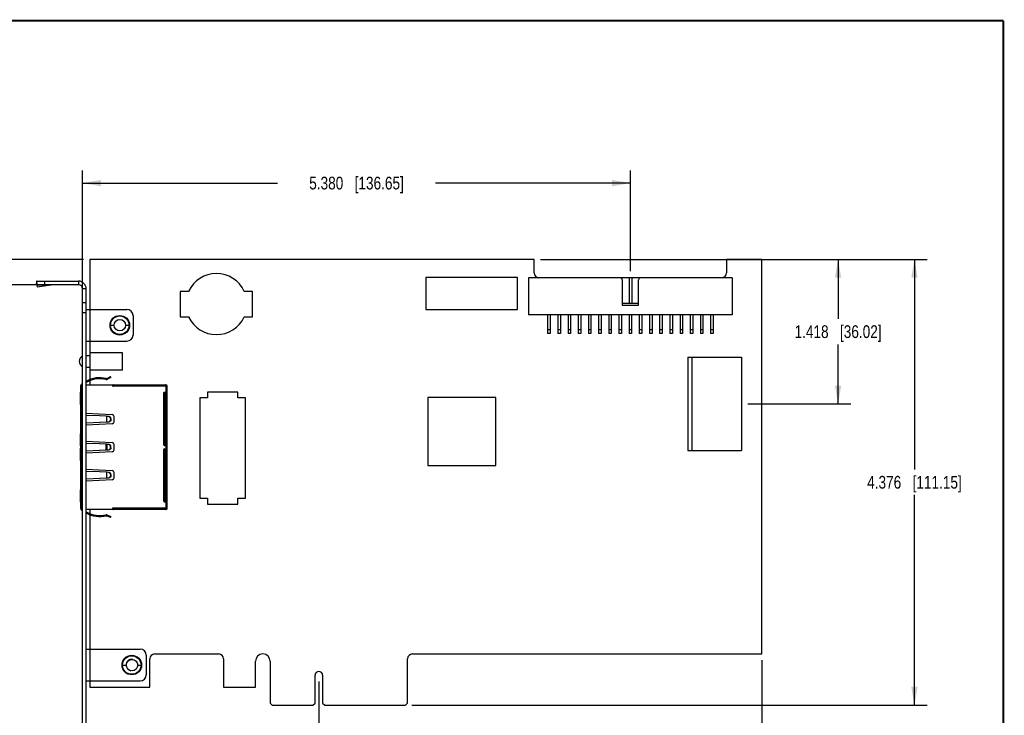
# Model space of a CAD drawing. Header units: inches. Extents: x 0.2 to 16.8, y 0.1 to 10.8.
# Tile 11 of 11: x 7.1 to 16.8, y 3.9 to 10.8. Entities that reach past the tile are written whole.
import ezdxf

# ---------------------------------------------------------------- set-up
doc = ezdxf.new("R2010")
doc.units = ezdxf.units.IN
doc.header["$LTSCALE"] = 0.935
doc.header["$MEASUREMENT"] = 0
doc.layers.get('0').update_dxf_attribs({"linetype": 'CONTINUOUS'})
doc.layers.add('DIMENSIONS', color=7, linetype='CONTINUOUS')
doc.styles.get("Standard").update_dxf_attribs({"font": 'txt', "width": 0.8})
doc.dimstyles.new('DIMSTYLE_1', dxfattribs={"dimtxt": 0.125, "dimasz": 0.18, "dimexe": 0.18, "dimexo": 0.0625, "dimgap": 0.09, "dimtad": 0, "dimtih": 1, "dimtoh": 1, "dimdec": 3, "dimzin": 4, "dimdsep": 46, "dimtxsty": 'STANDARD', "dimblk": '_FILLED', "dimblk1": '_FILLED', "dimblk2": '_FILLED', "dimcen": 0.09, "dimadec": 0, "dimazin": 0, "dimtp": 0.01, "dimtm": 0.01, "dimtfac": 1, "dimtdec": 3, "dimtofl": 0, "dimtmove": 0, "dimatfit": 3, "dimldrblk": '_FILLED', "dimfxl": 1, "dimtolj": 1, "dimtzin": 4, "dimarcsym": 0})

# ---------------------------------------------------------------- blocks, each defined once
blk = doc.blocks.new('_FILLED')
at = {"color": 0, "linetype": 'BYBLOCK'}
blk.add_solid([(0, 0), (-1, 0.174), (-1, -0.174)], dxfattribs=at)
blk = doc.blocks.new('*D0')
at = {"layer": 'DIMENSIONS', "color": 2, "linetype": 'CONTINUOUS'}
for p, q in [((12.2049, 8.4141), (16.0024, 8.4141)), ((15.8774, 8.4141), (15.8774, 6.3511)), ((15.8774, 4.0381), (15.8774, 6.1011)), ((10.9419, 4.0381), (16.0024, 4.0381))]:
    blk.add_line(p, q, dxfattribs=at)
at = {"layer": 'DIMENSIONS', "color": 2, "linetype": 'CONTINUOUS', "xscale": 0.18, "yscale": 0.18, "zscale": 0.18}
for p, rotation in [((15.8774, 8.4141), 90), ((15.8774, 4.0381), 270)]:
    blk.add_blockref('_FILLED', p, dxfattribs=dict(at, rotation=rotation))
at = {"layer": 'DIMENSIONS', "color": 2, "linetype": 'CONTINUOUS', "insert": (15.8774, 6.2886), "char_height": 0.125, "width": 1.425, "attachment_point": 2, "line_spacing_factor": 0.9}
blk.add_mtext('4.376{\\Ftxt.shx;\\W1.000000;\\H0.125000; }[111.15]', dxfattribs=at)
blk = doc.blocks.new('*D1')
at = {"layer": 'DIMENSIONS', "color": 2, "linetype": 'CONTINUOUS'}
for p, q in [((14.3774, 4.4776), (14.3772, 2.5656)), ((7.7071, 3.7748), (7.707, 2.5661)), ((7.707, 2.6911), (10.2671, 2.6911)), ((14.3772, 2.6906), (11.8171, 2.6911))]:
    blk.add_line(p, q, dxfattribs=at)
at = {"layer": 'DIMENSIONS', "color": 2, "linetype": 'CONTINUOUS', "xscale": 0.18, "yscale": 0.18, "zscale": 0.18}
for p, rotation in [((7.707, 2.6911), 180), ((14.3772, 2.6906), 359.9875850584)]:
    blk.add_blockref('_FILLED', p, dxfattribs=dict(at, rotation=rotation))
at = {"layer": 'DIMENSIONS', "color": 2, "linetype": 'CONTINUOUS', "insert": (11.0421, 2.7533), "char_height": 0.125, "width": 1.425, "attachment_point": 2, "line_spacing_factor": 0.9}
blk.add_mtext('6.670{\\Ftxt.shx;\\W1.000000;\\H0.125000; }[169.42]', dxfattribs=at)
blk = doc.blocks.new('*D2')
at = {"layer": 'DIMENSIONS', "color": 2, "linetype": 'CONTINUOUS'}
for p, q in [((10.0274, 4.2691), (10.0273, 3.1176)), ((7.7071, 3.7748), (7.707, 3.1178)), ((7.7071, 3.2428), (8.1422, 3.2428)), ((10.0273, 3.2426), (9.5922, 3.2428))]:
    blk.add_line(p, q, dxfattribs=at)
at = {"layer": 'DIMENSIONS', "color": 2, "linetype": 'CONTINUOUS', "xscale": 0.18, "yscale": 0.18, "zscale": 0.18}
for p, rotation in [((7.7071, 3.2428), 180), ((10.0273, 3.2426), 359.9745910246)]:
    blk.add_blockref('_FILLED', p, dxfattribs=dict(at, rotation=rotation))
at = {"layer": 'DIMENSIONS', "color": 2, "linetype": 'CONTINUOUS', "insert": (8.8672, 3.3052), "char_height": 0.125, "width": 1.325, "attachment_point": 2, "line_spacing_factor": 0.9}
blk.add_mtext('2.320{\\Ftxt.shx;\\W1.000000;\\H0.125000; }[58.93]', dxfattribs=at)
blk = doc.blocks.new('*D3')
at = {"layer": 'DIMENSIONS', "color": 2, "linetype": 'CONTINUOUS'}
for p, q in [((7.7074, 7.9517), (7.7074, 9.2891)), ((13.0875, 8.2976), (13.0875, 9.2891)), ((7.7074, 9.1641), (9.6225, 9.1641)), ((13.0875, 9.1641), (11.1725, 9.1641))]:
    blk.add_line(p, q, dxfattribs=at)
at = {"layer": 'DIMENSIONS', "color": 2, "linetype": 'CONTINUOUS', "xscale": 0.18, "yscale": 0.18, "zscale": 0.18, "rotation": 180}
blk.add_blockref('_FILLED', (7.7074, 9.1641), dxfattribs=at)
at = {"layer": 'DIMENSIONS', "color": 2, "linetype": 'CONTINUOUS', "xscale": 0.18, "yscale": 0.18, "zscale": 0.18}
blk.add_blockref('_FILLED', (13.0875, 9.1641), dxfattribs=at)
at = {"layer": 'DIMENSIONS', "color": 2, "linetype": 'CONTINUOUS', "insert": (10.3975, 9.2266), "char_height": 0.125, "width": 1.425, "attachment_point": 2, "line_spacing_factor": 0.9}
blk.add_mtext('5.380{\\Ftxt.shx;\\W1.000000;\\H0.125000; }[136.65]', dxfattribs=at)
blk = doc.blocks.new('*D4')
at = {"layer": 'DIMENSIONS', "color": 2, "linetype": 'CONTINUOUS'}
for p, q in [((6.5045, 8.8105), (6.3282, 8.8105)), ((6.5045, 8.4141), (6.5045, 8.8105)), ((7.7149, 8.4141), (6.3795, 8.4141)), ((7.275, 8.1662), (6.3795, 8.1662)), ((6.5045, 8.1662), (6.5045, 7.8062))]:
    blk.add_line(p, q, dxfattribs=at)
at = {"layer": 'DIMENSIONS', "color": 2, "linetype": 'CONTINUOUS', "xscale": 0.18, "yscale": 0.18, "zscale": 0.18}
for p, rotation in [((6.5045, 8.4141), 270), ((6.5045, 8.1662), 90)]:
    blk.add_blockref('_FILLED', p, dxfattribs=dict(at, rotation=rotation))
at = {"layer": 'DIMENSIONS', "color": 2, "linetype": 'CONTINUOUS', "insert": (6.2657, 8.873), "char_height": 0.125, "width": 1.025, "attachment_point": 3, "line_spacing_factor": 0.9}
blk.add_mtext('.248{\\Ftxt.shx;\\W1.000000;\\H0.125000; }[6.3]', dxfattribs=at)
blk = doc.blocks.new('*D10')
at = {"layer": 'DIMENSIONS', "color": 2, "linetype": 'CONTINUOUS'}
for p, q in [((14.4399, 8.4141), (15.2524, 8.4141)), ((15.1274, 8.4141), (15.1274, 7.8301)), ((15.1274, 6.9961), (15.1274, 7.5801)), ((14.2399, 6.9961), (15.2524, 6.9961))]:
    blk.add_line(p, q, dxfattribs=at)
at = {"layer": 'DIMENSIONS', "color": 2, "linetype": 'CONTINUOUS', "xscale": 0.18, "yscale": 0.18, "zscale": 0.18}
for p, rotation in [((15.1274, 8.4141), 90), ((15.1274, 6.9961), 270)]:
    blk.add_blockref('_FILLED', p, dxfattribs=dict(at, rotation=rotation))
at = {"layer": 'DIMENSIONS', "color": 2, "linetype": 'CONTINUOUS', "insert": (15.1274, 7.7676), "char_height": 0.125, "width": 1.325, "attachment_point": 2, "line_spacing_factor": 0.9}
blk.add_mtext('1.418{\\Ftxt.shx;\\W1.000000;\\H0.125000; }[36.02]', dxfattribs=at)

msp = doc.modelspace()

# ---------------------------------------------------------------- linework, layer by layer
at = {"color": 7, "linetype": 'CONTINUOUS'}
for p, q in [((7.7774, 8.4141), (7.7774, 7.2336)), ((12.1424, 8.4141), (7.7774, 8.4141)), ((12.1424, 8.2821), (12.1424, 8.4141)), ((14.3774, 8.4141), (14.0324, 8.4141)), ((14.0324, 8.4141), (14.0324, 8.2821)), ((14.3774, 4.5401), (14.3774, 8.4141)), ((11.0794, 8.2371), (11.0794, 7.9221)), ((11.9794, 8.2371), (11.0794, 8.2371)), ((11.9794, 7.9221), (11.9794, 8.2371)), ((12.0875, 8.2348), (12.0874, 7.8698)), ((12.9855, 8.2351), (12.0875, 8.2351)), ((13, 8.2347), (12.9855, 8.2347)), ((13.075, 8.2351), (13, 8.2351)), ((13, 8.2347), (13, 8.229)), ((13.075, 8.2347), (13.075, 7.9847)), ((13.1, 8.2347), (13.075, 8.2347)), ((13.175, 8.2351), (13.1, 8.2351)), ((13.1, 8.2347), (13.1, 7.9847)), ((13.1895, 8.2347), (13.175, 8.2347)), ((13.175, 8.2347), (13.175, 8.229)), ((14.0875, 8.2351), (13.1895, 8.2351)), ((14.0875, 8.2346), (14.0874, 7.8696)), ((7.2545, 8.1988), (7.2557, 8.1806)), ((7.2545, 8.1988), (7.2575, 8.1763)), ((7.2575, 8.167), (7.2557, 8.1806)), ((7.2575, 8.1662), (7.2575, 8.2012)), ((7.2575, 8.2012), (7.6675, 8.2012)), ((7.6675, 8.1662), (7.2575, 8.1662)), ((7.2578, 8.1648), (7.2576, 8.1662)), ((7.259, 8.165), (7.2602, 8.1468)), ((7.259, 8.165), (7.3998, 8.165)), ((7.2602, 8.1468), (7.3998, 8.165)), ((7.3375, 8.1662), (7.3375, 8.2012)), ((7.6675, 8.2012), (7.6675, 8.1662)), ((7.7071, 3.6422), (7.7075, 8.1262)), ((7.7425, 8.1262), (7.7075, 8.1262)), ((7.7421, 3.6422), (7.7425, 8.1262)), ((13.0075, 8.2127), (13.0075, 7.9647)), ((13.1675, 7.9647), (13.1675, 8.2127)), ((8.6664, 8.1011), (8.6664, 7.8511)), ((8.7487, 8.1011), (8.6664, 8.1011)), ((9.3764, 8.1011), (9.2941, 8.1011)), ((9.3764, 7.8511), (9.3764, 8.1011)), ((7.7424, 7.9892), (7.7074, 7.9892)), ((13.0075, 7.9847), (13.1675, 7.9847)), ((13.0075, 7.9647), (13.1675, 7.9647)), ((7.7424, 7.8892), (7.7074, 7.8892)), ((7.7425, 7.9242), (8.1425, 7.9241)), ((8.2024, 7.8641), (8.2024, 7.6721)), ((8.6664, 7.8511), (8.7487, 7.8511)), ((9.2941, 7.8511), (9.3764, 7.8511)), ((11.0794, 7.9221), (11.9794, 7.9221)), ((14.0874, 7.8696), (12.0874, 7.8698)), ((12.2749, 7.8698), (12.2749, 7.6863)), ((12.2999, 7.8698), (12.2999, 7.6863)), ((12.3749, 7.8698), (12.3749, 7.6863)), ((12.3999, 7.8698), (12.3999, 7.6863)), ((12.4749, 7.8698), (12.4749, 7.6863)), ((12.4999, 7.8698), (12.4999, 7.6863)), ((12.5749, 7.8698), (12.5749, 7.6863)), ((12.5999, 7.8698), (12.5999, 7.6863)), ((12.6749, 7.8698), (12.6749, 7.6863)), ((12.6999, 7.8698), (12.6999, 7.6863)), ((12.7749, 7.8697), (12.7749, 7.6862)), ((12.7999, 7.8697), (12.7999, 7.6862)), ((12.8749, 7.8697), (12.8749, 7.6862)), ((12.8999, 7.8697), (12.8999, 7.6862)), ((12.9749, 7.8697), (12.9749, 7.6862)), ((12.9999, 7.8697), (12.9999, 7.6862)), ((13.0749, 7.8697), (13.0749, 7.6862)), ((13.0999, 7.8697), (13.0999, 7.6862)), ((13.1749, 7.8697), (13.1749, 7.6862)), ((13.1999, 7.8697), (13.1999, 7.6862)), ((13.2749, 7.8697), (13.2749, 7.6862)), ((13.2999, 7.8697), (13.2999, 7.6862)), ((13.3749, 7.8697), (13.3749, 7.6862)), ((13.3999, 7.8697), (13.3999, 7.6862)), ((13.4749, 7.8697), (13.4749, 7.6862)), ((13.4999, 7.8697), (13.4999, 7.6862)), ((13.5749, 7.8697), (13.5749, 7.6862)), ((13.5999, 7.8697), (13.5999, 7.6862)), ((13.6749, 7.8697), (13.6749, 7.6862)), ((13.6999, 7.8697), (13.6999, 7.6862)), ((13.7749, 7.8697), (13.7749, 7.6862)), ((13.7999, 7.8697), (13.7999, 7.6862)), ((13.8749, 7.8697), (13.8749, 7.6862)), ((13.8999, 7.8697), (13.8999, 7.6862)), ((7.9764, 7.7681), (8.0164, 7.7681)), ((8.1284, 7.7681), (8.1684, 7.7681)), ((12.2999, 7.7238), (12.2749, 7.7238)), ((12.2999, 7.6863), (12.2749, 7.6863)), ((12.3999, 7.7238), (12.3749, 7.7238)), ((12.3999, 7.6863), (12.3749, 7.6863)), ((12.4999, 7.7238), (12.4749, 7.7238)), ((12.4999, 7.6863), (12.4749, 7.6863)), ((12.5999, 7.7238), (12.5749, 7.7238)), ((12.5999, 7.6863), (12.5749, 7.6863)), ((12.6999, 7.7238), (12.6749, 7.7238)), ((12.6999, 7.6863), (12.6749, 7.6863)), ((12.7999, 7.7237), (12.7749, 7.7237)), ((12.7999, 7.6862), (12.7749, 7.6862)), ((12.8999, 7.7237), (12.8749, 7.7237)), ((12.8999, 7.6862), (12.8749, 7.6862)), ((12.9999, 7.7237), (12.9749, 7.7237)), ((12.9999, 7.6862), (12.9749, 7.6862)), ((13.0999, 7.7237), (13.0749, 7.7237)), ((13.0999, 7.6862), (13.0749, 7.6862)), ((13.1999, 7.7237), (13.1749, 7.7237)), ((13.1999, 7.6862), (13.1749, 7.6862)), ((13.2999, 7.7237), (13.2749, 7.7237)), ((13.2999, 7.6862), (13.2749, 7.6862)), ((13.3999, 7.7237), (13.3749, 7.7237)), ((13.3999, 7.6862), (13.3749, 7.6862)), ((13.4999, 7.7237), (13.4749, 7.7237)), ((13.4999, 7.6862), (13.4749, 7.6862)), ((13.5999, 7.7237), (13.5749, 7.7237)), ((13.5999, 7.6862), (13.5749, 7.6862)), ((13.6999, 7.7237), (13.6749, 7.7237)), ((13.6999, 7.6862), (13.6749, 7.6862)), ((13.7999, 7.7237), (13.7749, 7.7237)), ((13.7999, 7.6862), (13.7749, 7.6862)), ((13.8999, 7.7237), (13.8749, 7.7237)), ((13.8999, 7.6862), (13.8749, 7.6862)), ((7.7424, 7.6122), (8.1424, 7.6121)), ((7.7424, 7.4695), (7.7774, 7.4695)), ((8.0974, 7.4984), (7.7774, 7.4985)), ((8.0974, 7.3284), (8.0974, 7.4984)), ((13.6524, 7.4542), (13.6523, 6.5382)), ((13.6524, 7.4542), (14.1774, 7.4541)), ((13.6924, 7.4542), (13.6923, 6.5382)), ((14.1774, 7.4541), (14.1773, 6.5381)), ((7.7424, 7.3575), (7.7774, 7.3575)), ((8.0974, 7.3284), (7.7774, 7.3285)), ((7.9474, 7.2458), (7.9807, 7.265)), ((7.9856, 7.2565), (7.9523, 7.2373)), ((7.961, 7.2537), (7.9659, 7.2451)), ((7.9856, 7.2565), (7.9807, 7.265)), ((7.6874, 7.1719), (7.6873, 5.9703)), ((7.6874, 7.1719), (7.7012, 7.1719)), ((7.7032, 7.1849), (7.6988, 7.1921)), ((7.6992, 7.1923), (7.7074, 7.197)), ((7.7074, 7.1837), (7.6992, 7.1837)), ((7.6992, 7.1738), (7.7012, 7.1738)), ((7.7011, 6.9049), (7.7012, 7.1837)), ((7.7074, 7.1857), (7.7041, 7.1838)), ((7.7424, 7.2172), (7.7473, 7.2087)), ((7.7473, 7.2087), (7.7424, 7.2059)), ((7.7424, 7.1837), (8.5256, 7.1836)), ((7.7774, 7.2227), (7.7774, 7.1837)), ((7.8742, 7.2526), (7.8742, 7.2427)), ((7.9362, 7.235), (7.9386, 7.2446)), ((7.9415, 7.2344), (7.9415, 7.2442)), ((7.9474, 7.2458), (7.949, 7.2429)), ((7.9507, 7.2401), (7.9523, 7.2373)), ((8.0029, 7.1669), (8.0029, 7.1836)), ((8.0029, 7.1738), (8.0079, 7.1738)), ((8.0029, 7.1709), (8.0079, 7.1709)), ((8.0079, 7.1669), (8.0029, 7.1669)), ((8.0059, 7.1738), (8.0059, 7.1836)), ((8.0079, 7.1835), (8.0079, 7.1669)), ((8.0079, 7.1718), (8.5374, 7.1718)), ((8.0098, 7.1836), (8.0095, 7.1836)), ((8.5231, 7.182), (8.5229, 7.1835)), ((8.5233, 7.1777), (8.5231, 7.182)), ((8.5236, 7.1718), (8.5235, 7.1738)), ((8.5236, 7.1718), (8.5235, 5.9702)), ((8.5256, 7.1738), (8.5236, 7.1738)), ((8.5256, 7.1836), (8.5256, 7.1738)), ((8.5373, 5.9702), (8.5374, 7.1718)), ((7.6834, 7.1116), (7.6834, 6.9908)), ((7.6834, 7.1116), (7.6874, 7.1116)), ((8.5023, 7.0994), (8.5023, 6.5966)), ((8.5122, 7.1092), (8.5121, 6.5868)), ((8.522, 6.5966), (8.522, 7.0994)), ((8.9324, 7.1121), (8.9324, 7.0546)), ((9.2324, 7.1121), (8.9324, 7.1121)), ((9.2324, 7.0546), (9.2324, 7.1121)), ((7.6834, 6.9908), (7.6874, 6.9908)), ((8.8574, 7.0546), (8.8574, 6.0696)), ((8.9324, 7.0546), (8.8574, 7.0546)), ((9.3074, 7.0546), (9.2324, 7.0546)), ((9.3074, 6.0696), (9.3074, 7.0546)), ((11.0967, 7.0587), (11.0967, 6.3894)), ((11.766, 7.0587), (11.0967, 7.0587)), ((11.766, 6.3894), (11.766, 7.0587)), ((7.7074, 6.9049), (7.6874, 6.9049)), ((7.6874, 6.8852), (7.6992, 6.8852)), ((7.6972, 6.9049), (7.6972, 6.8852)), ((7.6988, 6.8852), (7.6988, 6.9049)), ((7.6992, 6.8065), (7.6992, 6.8852)), ((7.6992, 6.8852), (7.7024, 6.8851)), ((7.7024, 6.8851), (7.7031, 6.8851)), ((7.7041, 6.8849), (7.7024, 6.885)), ((7.7031, 6.9049), (7.7031, 6.8852)), ((7.7073, 6.8847), (7.7041, 6.8849)), ((7.747, 6.8827), (7.7423, 6.8829)), ((7.7424, 6.9039), (7.9974, 6.8911)), ((7.8742, 6.8769), (7.747, 6.8827)), ((7.9399, 6.8737), (7.8742, 6.8769)), ((7.9424, 6.8736), (7.9399, 6.8737)), ((7.9426, 6.8736), (7.9426, 6.8181)), ((7.9426, 6.8736), (7.9439, 6.8733)), ((7.9439, 6.8184), (7.9439, 6.8733)), ((7.9619, 6.8724), (7.9439, 6.8733)), ((8.0161, 6.8202), (8.0161, 6.8715)), ((7.6992, 6.8065), (7.6874, 6.8065)), ((7.6874, 6.7868), (7.7073, 6.7868)), ((7.6972, 6.8065), (7.6972, 6.7868)), ((7.6988, 6.7868), (7.6988, 6.8065)), ((7.7024, 6.8067), (7.6992, 6.8065)), ((7.7011, 6.6301), (7.7011, 6.7868)), ((7.7024, 6.8068), (7.7041, 6.8069)), ((7.7031, 6.8067), (7.7024, 6.8067)), ((7.7031, 6.8065), (7.7031, 6.7868)), ((7.7041, 6.8069), (7.7073, 6.807)), ((7.7423, 6.8088), (7.747, 6.809)), ((7.9974, 6.8006), (7.7423, 6.7879)), ((7.747, 6.809), (7.8742, 6.8149)), ((7.8742, 6.8149), (7.9399, 6.818)), ((7.9399, 6.818), (7.9424, 6.8181)), ((7.9439, 6.8184), (7.9426, 6.8181)), ((7.9439, 6.8184), (7.9619, 6.8193)), ((7.9807, 6.8528), (7.9807, 6.8389)), ((7.9807, 6.8528), (7.9856, 6.8528)), ((7.9856, 6.8389), (7.9807, 6.8389)), ((7.9856, 6.8528), (7.9856, 6.8389)), ((7.6834, 6.7014), (7.6834, 6.5833)), ((7.6834, 6.7014), (7.6873, 6.7014)), ((7.6834, 6.5833), (7.6873, 6.5833)), ((7.7073, 6.6301), (7.6873, 6.6301)), ((7.6873, 6.6104), (7.6992, 6.6104)), ((7.6972, 6.6301), (7.6972, 6.6104)), ((7.6991, 6.5317), (7.6992, 6.6104)), ((7.7023, 6.6102), (7.6992, 6.6104)), ((7.7041, 6.6101), (7.7023, 6.6102)), ((7.7031, 6.6101), (7.7023, 6.6101)), ((7.7031, 6.6301), (7.7031, 6.6104)), ((7.7073, 6.6099), (7.7041, 6.6101)), ((7.7423, 6.6291), (7.9974, 6.6163)), ((7.747, 6.6079), (7.7423, 6.6081)), ((7.8742, 6.6021), (7.747, 6.6079)), ((7.9386, 6.599), (7.8742, 6.6021)), ((7.9385, 6.5431), (7.9386, 6.599)), ((7.9395, 6.5989), (7.9386, 6.599)), ((7.9414, 6.5988), (7.9395, 6.5989)), ((7.9435, 6.5987), (7.9414, 6.5988)), ((7.9455, 6.5985), (7.9435, 6.5987)), ((7.9473, 6.5983), (7.9455, 6.5985)), ((7.9473, 6.5438), (7.9473, 6.5983)), ((7.9619, 6.5976), (7.9473, 6.5983)), ((7.9473, 6.5983), (7.949, 6.5983)), ((7.9806, 6.5641), (7.9806, 6.578)), ((7.9806, 6.578), (7.9856, 6.578)), ((7.9856, 6.5641), (7.9856, 6.578)), ((8.0161, 6.5454), (8.0161, 6.5967)), ((7.6834, 6.5616), (7.6834, 6.4408)), ((7.6834, 6.5616), (7.6873, 6.5616)), ((7.6991, 6.5317), (7.6873, 6.5317)), ((7.6873, 6.512), (7.7073, 6.512)), ((7.6972, 6.5317), (7.6972, 6.512)), ((7.6991, 6.5317), (7.7023, 6.532)), ((7.7011, 6.3553), (7.7011, 6.512)), ((7.7023, 6.5321), (7.7031, 6.5321)), ((7.7023, 6.532), (7.704, 6.5321)), ((7.7031, 6.5317), (7.7031, 6.512)), ((7.704, 6.5321), (7.7073, 6.5322)), ((7.7423, 6.534), (7.747, 6.5342)), ((7.9974, 6.5258), (7.7423, 6.5131)), ((7.747, 6.5342), (7.8742, 6.5401)), ((7.8742, 6.5401), (7.9385, 6.5431)), ((7.9385, 6.5431), (7.9414, 6.5433)), ((7.9414, 6.5433), (7.9455, 6.5436)), ((7.9455, 6.5436), (7.9473, 6.5438)), ((7.9473, 6.5438), (7.9619, 6.5445)), ((7.9473, 6.5438), (7.949, 6.5438)), ((7.9856, 6.5641), (7.9806, 6.5641)), ((8.5023, 6.5454), (8.5023, 6.0427)), ((8.5121, 6.5553), (8.5121, 6.0328)), ((8.5219, 6.0427), (8.522, 6.5454)), ((13.6523, 6.5382), (14.1773, 6.5381)), ((7.6834, 6.4408), (7.6873, 6.4408)), ((11.0967, 6.3894), (11.766, 6.3894)), ((7.7073, 6.3553), (7.6873, 6.3553)), ((7.6873, 6.3356), (7.6991, 6.3356)), ((7.6972, 6.3356), (7.6972, 6.3553)), ((7.6988, 6.3356), (7.6988, 6.3553)), ((7.6991, 6.2569), (7.6991, 6.3356)), ((7.6991, 6.3356), (7.7023, 6.3355)), ((7.7023, 6.3355), (7.7031, 6.3355)), ((7.704, 6.3353), (7.7023, 6.3354)), ((7.7031, 6.3553), (7.7031, 6.3356)), ((7.7072, 6.3351), (7.704, 6.3353)), ((7.7423, 6.3542), (7.9974, 6.3415)), ((7.747, 6.3331), (7.7423, 6.3333)), ((7.8742, 6.3273), (7.747, 6.3331)), ((7.9398, 6.3241), (7.8742, 6.3273)), ((7.9423, 6.324), (7.9398, 6.3241)), ((7.9426, 6.324), (7.9426, 6.2685)), ((7.9426, 6.324), (7.9438, 6.3237)), ((7.9438, 6.2688), (7.9438, 6.3237)), ((7.9619, 6.3228), (7.9438, 6.3237)), ((7.9806, 6.3032), (7.9806, 6.2893)), ((7.9806, 6.3032), (7.9855, 6.3032)), ((7.9855, 6.2893), (7.9806, 6.2893)), ((7.9855, 6.3032), (7.9855, 6.2893)), ((8.0161, 6.2706), (8.0161, 6.3219)), ((7.6991, 6.2569), (7.6873, 6.2569)), ((7.6873, 6.2372), (7.7073, 6.2372)), ((7.6972, 6.2372), (7.6972, 6.2569)), ((7.6988, 6.2372), (7.6988, 6.2569)), ((7.7023, 6.2571), (7.6991, 6.2569)), ((7.7011, 5.9585), (7.7011, 6.2372)), ((7.7023, 6.2573), (7.7031, 6.2573)), ((7.7023, 6.2572), (7.704, 6.2573)), ((7.7031, 6.2569), (7.7031, 6.2372)), ((7.704, 6.2573), (7.7072, 6.2574)), ((7.7423, 6.2592), (7.747, 6.2594)), ((7.9973, 6.251), (7.7423, 6.2383)), ((7.747, 6.2594), (7.8742, 6.2653)), ((7.8742, 6.2653), (7.9398, 6.2684)), ((7.9398, 6.2684), (7.9423, 6.2685)), ((7.9438, 6.2688), (7.9426, 6.2685)), ((7.9438, 6.2688), (7.9619, 6.2697)), ((7.6834, 6.1514), (7.6834, 6.0333)), ((7.6834, 6.1514), (7.6873, 6.1514)), ((7.6834, 6.0333), (7.6873, 6.0333)), ((8.8574, 6.0696), (8.9324, 6.0696)), ((8.9324, 6.0696), (8.9324, 6.0121)), ((8.9324, 6.0121), (9.2324, 6.0121)), ((9.2324, 6.0121), (9.2324, 6.0696)), ((9.2324, 6.0696), (9.3074, 6.0696)), ((7.7011, 5.9703), (7.6873, 5.9703)), ((7.6987, 5.95), (7.7031, 5.9573)), ((7.6991, 5.9683), (7.7011, 5.9683)), ((7.6991, 5.9585), (7.7073, 5.9585)), ((7.7073, 5.9451), (7.6991, 5.9498)), ((7.704, 5.9584), (7.7073, 5.9565)), ((8.5255, 5.9584), (7.7423, 5.9585)), ((7.7423, 5.9363), (7.7472, 5.9334)), ((7.7472, 5.9334), (7.7423, 5.925)), ((7.7774, 5.9585), (7.7774, 5.9193)), ((7.7774, 5.9085), (7.7774, 4.2151)), ((7.8741, 5.8896), (7.8741, 5.8994)), ((7.9382, 5.9076), (7.9398, 5.9012)), ((7.9411, 5.907), (7.9412, 5.908)), ((7.942, 5.898), (7.9451, 5.9045)), ((7.9451, 5.9045), (7.9458, 5.9059)), ((7.9462, 5.9069), (7.9848, 5.8888)), ((8.0028, 5.9584), (8.0028, 5.9752)), ((8.0028, 5.9752), (8.0078, 5.9752)), ((8.0028, 5.9712), (8.0078, 5.9712)), ((8.0028, 5.9683), (8.0078, 5.9683)), ((8.0058, 5.9683), (8.0058, 5.9584)), ((8.0078, 5.9586), (8.0078, 5.9752)), ((8.5373, 5.9702), (8.0078, 5.9703)), ((8.5234, 5.9682), (8.5235, 5.9702)), ((8.5235, 5.9682), (8.5255, 5.9682)), ((8.5255, 5.9682), (8.5255, 5.9584)), ((7.9806, 5.8799), (7.942, 5.898)), ((7.9658, 5.8977), (7.9616, 5.8888)), ((7.9806, 5.8799), (7.9848, 5.8888)), ((7.7422, 4.5872), (8.2722, 4.5871)), ((8.3322, 4.5271), (8.3322, 4.3351)), ((8.3684, 4.2151), (8.3684, 4.4931)), ((8.4154, 4.5401), (9.0434, 4.5401)), ((9.0904, 4.4931), (9.0904, 4.2151)), ((9.4054, 4.2151), (9.4054, 4.4681)), ((9.5494, 4.4681), (9.5494, 4.0581)), ((10.8994, 4.0581), (10.8994, 4.4931)), ((10.9464, 4.5401), (14.3774, 4.5401)), ((8.0942, 4.4311), (8.1342, 4.4311)), ((8.2484, 4.4311), (8.2862, 4.4311)), ((7.7421, 4.2752), (8.2721, 4.2751)), ((9.9899, 4.0581), (9.9899, 4.3316)), ((10.0649, 4.3316), (10.0649, 4.0581)), ((7.7774, 4.2151), (8.3684, 4.2151)), ((9.0904, 4.2151), (9.4054, 4.2151)), ((9.5494, 4.0581), (9.5694, 4.0381)), ((9.5694, 4.0381), (9.9699, 4.0381)), ((9.9699, 4.0381), (9.9899, 4.0581)), ((10.0649, 4.0581), (10.0849, 4.0381)), ((10.0849, 4.0381), (10.8794, 4.0381)), ((10.8794, 4.0381), (10.8994, 4.0581))]:
    msp.add_line(p, q, dxfattribs=at)
at = {"color": 7, "linetype": 'CONTINUOUS', "const_width": 0.02}
for points in [[(16.75, 10.7586), (0.25, 10.7586)], [(16.75, 0.2586), (16.75, 10.7586)]]:
    msp.add_lwpolyline(points, dxfattribs=at)
at = {"color": 7, "linetype": 'CONTINUOUS'}
for centre, radius in [((8.0724, 7.7681), 0.096), ((8.0724, 7.7681), 0.091), ((8.0724, 7.7681), 0.056), ((8.1902, 4.4311), 0.096), ((8.1902, 4.4311), 0.091), ((8.1924, 4.4307), 0.056)]:
    msp.add_circle(centre, radius, dxfattribs=at)
for centre, radius, start, end in [((9.0214, 7.9761), 0.3, 24.62432, 155.37568), ((12.1894, 8.2821), 0.047, 180, 267.58514), ((12.9855, 8.2127), 0.022, 359.99523, 89.99523), ((13.1895, 8.2127), 0.022, 89.99523, 179.99523), ((13.9854, 8.2821), 0.047, 272.72184, 360), ((7.6675, 8.1262), 0.075, 359.99523, 89.99523), ((7.6675, 8.1262), 0.04, 359.99523, 89.99523), ((8.1424, 7.8641), 0.06, 359.99523, 89.99523), ((9.0214, 7.9761), 0.3, 204.62432, 335.37568), ((8.1424, 7.6721), 0.06, 269.99523, 359.99523), ((7.7304, 7.4135), 0.056, 114.56749, 245.42298), ((7.6992, 7.1719), 0.0118, 89.99524, 179.99523), ((7.711, 7.1719), 0.0236, 120.99795, 160.33253), ((7.6992, 7.1719), 0.00197, 89.9953, 179.99523), ((7.8742, 6.9888), 0.2638, 75.87192, 119.98579), ((7.8742, 6.9888), 0.2539, 75.87191, 119.99511), ((7.9415, 7.256), 0.0217, 255.89879, 299.99524), ((7.9415, 7.256), 0.0118, 255.87545, 299.99524), ((8.2211, 7.3974), 0.3129, 209.58492, 210.18577), ((8.0098, 7.1718), 0.0118, 91.60654, 99.58045), ((7.7887, 7.1413), 0.7356, 2.53385, 2.83614), ((8.5256, 7.1718), 0.0118, 359.99524, 89.99522), ((8.5256, 7.1718), 0.00197, 29.99418, 89.99514), ((8.5122, 7.0994), 0.00984, 359.99523, 179.99523), ((7.961, 6.8526), 0.0198, 73.39183, 87.20211), ((7.9964, 6.8715), 0.0197, 359.99523, 87.14295), ((7.961, 6.8389), 0.0197, 339.77035, 359.98415), ((7.9659, 6.8528), 0.0197, 2.5285, 41.32248), ((7.9661, 6.8528), 0.0194, 0.00143, 2.53388), ((7.9964, 6.8202), 0.0197, 272.84752, 359.99523), ((7.9609, 6.5778), 0.0198, 73.39183, 87.20211), ((7.9659, 6.578), 0.0197, 2.5285, 41.32249), ((7.9661, 6.578), 0.0194, 0.00143, 2.53388), ((7.9964, 6.5967), 0.0197, 359.99523, 87.14295), ((8.5121, 6.5966), 0.00984, 179.99523, 359.99523), ((7.9609, 6.5641), 0.0197, 339.77034, 359.98414), ((7.9964, 6.5454), 0.0197, 272.84752, 359.99523), ((8.5121, 6.5454), 0.00984, 359.99523, 179.99523), ((7.9609, 6.303), 0.0198, 73.39183, 87.20211), ((7.9609, 6.2893), 0.0197, 339.77034, 359.98414), ((7.9658, 6.3031), 0.0197, 2.5285, 41.32248), ((7.9661, 6.3032), 0.0194, 0.00143, 2.53388), ((7.9964, 6.3219), 0.0197, 359.99523, 87.14295), ((7.9964, 6.2706), 0.0197, 272.84752, 359.99523), ((8.5121, 6.0427), 0.00984, 179.99523, 359.99523), ((7.6991, 5.9703), 0.0118, 179.99523, 269.99523), ((7.7109, 5.9703), 0.0236, 199.65794, 238.99252), ((7.6991, 5.9703), 0.00197, 209.99765, 269.99517), ((7.8742, 6.1533), 0.2638, 240.00468, 284.61073), ((7.8742, 6.1533), 0.2539, 239.99539, 284.61073), ((7.9412, 5.8962), 0.0118, 64.87816, 104.58184), ((7.991, 5.8858), 0.0495, 154.7857, 155.98693), ((8.0097, 5.9702), 0.0118, 260.40858, 269.99238), ((7.9421, 5.9936), 0.5819, 357.11494, 357.49361), ((8.5255, 5.9702), 0.0118, 269.99525, 359.99524), ((8.5255, 5.9702), 0.00197, 269.99514, 359.99525), ((7.9412, 5.8962), 0.00197, 64.85856, 97.28369), ((8.2722, 4.5271), 0.06, 359.99523, 89.99523), ((8.1902, 4.4311), 0.056, 78.12542, 260.44068), ((8.4154, 4.4931), 0.047, 90, 180), ((9.0434, 4.4931), 0.047, 0, 90), ((9.4774, 4.4681), 0.072, 0, 180), ((10.9464, 4.4931), 0.047, 90, 180), ((10.0274, 4.3316), 0.0375, 0, 180), ((8.2722, 4.3351), 0.06, 269.99523, 359.99523)]:
    msp.add_arc(centre, radius, start, end, dxfattribs=at)
for points, knots in [([(7.2575, 8.2012), (7.2572, 8.2012), (7.2566, 8.2011), (7.2559, 8.2006), (7.2551, 8.1998), (7.2547, 8.1992), (7.2545, 8.1988)], [0, 0, 0, 0, 0.198021, 0.420365, 0.684297, 1, 1, 1, 1]), ([(7.9758, 6.8658), (7.9745, 6.8672), (7.9724, 6.869), (7.9692, 6.8707), (7.9675, 6.8714), (7.9666, 6.8716)], [0, 0, 0, 0, 0.507813, 0.757362, 1, 1, 1, 1]), ([(7.9668, 6.8724), (7.9681, 6.8724), (7.9708, 6.872), (7.9734, 6.871), (7.9746, 6.8704)], [0, 0, 0, 0, 0.48572, 1, 1, 1, 1]), ([(7.9746, 6.8704), (7.9752, 6.8701), (7.9774, 6.8689), (7.9794, 6.8672), (7.9807, 6.8658)], [0, 0, 0, 0, 0.247337, 1, 1, 1, 1]), ([(7.9619, 6.8193), (7.9632, 6.8193), (7.9659, 6.8197), (7.9684, 6.8207), (7.9697, 6.8213)], [0, 0, 0, 0, 0.48572, 1, 1, 1, 1]), ([(7.9746, 6.8213), (7.9734, 6.8207), (7.9708, 6.8197), (7.9681, 6.8193), (7.9668, 6.8193)], [0, 0, 0, 0, 0.51428, 1, 1, 1, 1]), ([(7.9697, 6.8213), (7.9702, 6.8216), (7.9725, 6.8228), (7.9745, 6.8245), (7.9758, 6.8259)], [0, 0, 0, 0, 0.247337, 1, 1, 1, 1]), ([(7.9807, 6.8259), (7.9803, 6.8255), (7.9785, 6.8236), (7.9763, 6.8221), (7.9746, 6.8213)], [0, 0, 0, 0, 0.252587, 1, 1, 1, 1]), ([(7.9795, 6.8596), (7.9792, 6.8601), (7.9783, 6.8624), (7.977, 6.8644), (7.9758, 6.8658)], [0, 0, 0, 0, 0.246087, 1, 1, 1, 1]), ([(7.9758, 6.8259), (7.9762, 6.8264), (7.9777, 6.8283), (7.9788, 6.8304), (7.9794, 6.8321)], [0, 0, 0, 0, 0.253702, 1, 1, 1, 1]), ([(7.9807, 6.8528), (7.9807, 6.8533), (7.9806, 6.8556), (7.9801, 6.8579), (7.9795, 6.8596)], [0, 0, 0, 0, 0.240346, 1, 1, 1, 1]), ([(7.9844, 6.8321), (7.9842, 6.8316), (7.9832, 6.8294), (7.9819, 6.8273), (7.9807, 6.8259)], [0, 0, 0, 0, 0.246087, 1, 1, 1, 1]), ([(7.9856, 6.8389), (7.9856, 6.8384), (7.9855, 6.8361), (7.985, 6.8338), (7.9844, 6.8321)], [0, 0, 0, 0, 0.240346, 1, 1, 1, 1]), ([(7.9757, 6.591), (7.9745, 6.5924), (7.9724, 6.5942), (7.9691, 6.5959), (7.9675, 6.5966), (7.9666, 6.5968)], [0, 0, 0, 0, 0.507813, 0.757362, 1, 1, 1, 1]), ([(7.9668, 6.5976), (7.9681, 6.5976), (7.9708, 6.5972), (7.9733, 6.5962), (7.9746, 6.5956)], [0, 0, 0, 0, 0.48572, 1, 1, 1, 1]), ([(7.9746, 6.5956), (7.9752, 6.5953), (7.9774, 6.5941), (7.9794, 6.5924), (7.9807, 6.591)], [0, 0, 0, 0, 0.247337, 1, 1, 1, 1]), ([(7.9794, 6.5848), (7.9792, 6.5853), (7.9783, 6.5875), (7.9769, 6.5896), (7.9757, 6.591)], [0, 0, 0, 0, 0.246087, 1, 1, 1, 1]), ([(7.9806, 6.578), (7.9806, 6.5785), (7.9805, 6.5808), (7.98, 6.5831), (7.9794, 6.5848)], [0, 0, 0, 0, 0.240346, 1, 1, 1, 1]), ([(7.9619, 6.5445), (7.9632, 6.5445), (7.9659, 6.5449), (7.9684, 6.5459), (7.9697, 6.5465)], [0, 0, 0, 0, 0.48572, 1, 1, 1, 1]), ([(7.9746, 6.5465), (7.9733, 6.5459), (7.9708, 6.5449), (7.9681, 6.5445), (7.9668, 6.5445)], [0, 0, 0, 0, 0.51428, 1, 1, 1, 1]), ([(7.9697, 6.5465), (7.9702, 6.5468), (7.9725, 6.548), (7.9745, 6.5497), (7.9757, 6.5511)], [0, 0, 0, 0, 0.247337, 1, 1, 1, 1]), ([(7.9807, 6.5511), (7.9802, 6.5506), (7.9784, 6.5488), (7.9763, 6.5473), (7.9746, 6.5465)], [0, 0, 0, 0, 0.252587, 1, 1, 1, 1]), ([(7.9757, 6.5511), (7.9761, 6.5516), (7.9776, 6.5535), (7.9788, 6.5556), (7.9794, 6.5573)], [0, 0, 0, 0, 0.253702, 1, 1, 1, 1]), ([(7.9843, 6.5573), (7.9841, 6.5568), (7.9832, 6.5545), (7.9819, 6.5525), (7.9807, 6.5511)], [0, 0, 0, 0, 0.246087, 1, 1, 1, 1]), ([(7.9856, 6.5641), (7.9856, 6.5636), (7.9855, 6.5613), (7.985, 6.559), (7.9843, 6.5573)], [0, 0, 0, 0, 0.240346, 1, 1, 1, 1]), ([(7.9757, 6.3162), (7.9745, 6.3176), (7.9723, 6.3194), (7.9691, 6.3211), (7.9674, 6.3218), (7.9666, 6.322)], [0, 0, 0, 0, 0.507813, 0.757362, 1, 1, 1, 1]), ([(7.9668, 6.3228), (7.9681, 6.3228), (7.9708, 6.3224), (7.9733, 6.3214), (7.9746, 6.3208)], [0, 0, 0, 0, 0.48572, 1, 1, 1, 1]), ([(7.9746, 6.3208), (7.9751, 6.3205), (7.9774, 6.3193), (7.9794, 6.3176), (7.9806, 6.3162)], [0, 0, 0, 0, 0.247337, 1, 1, 1, 1]), ([(7.9794, 6.31), (7.9792, 6.3105), (7.9783, 6.3127), (7.9769, 6.3148), (7.9757, 6.3162)], [0, 0, 0, 0, 0.246087, 1, 1, 1, 1]), ([(7.9806, 6.3032), (7.9806, 6.3037), (7.9805, 6.306), (7.98, 6.3083), (7.9794, 6.31)], [0, 0, 0, 0, 0.240346, 1, 1, 1, 1]), ([(7.9855, 6.2893), (7.9855, 6.2888), (7.9854, 6.2865), (7.9849, 6.2842), (7.9843, 6.2825)], [0, 0, 0, 0, 0.240346, 1, 1, 1, 1]), ([(7.9619, 6.2697), (7.9632, 6.2697), (7.9659, 6.2701), (7.9684, 6.2711), (7.9696, 6.2717)], [0, 0, 0, 0, 0.48572, 1, 1, 1, 1]), ([(7.9746, 6.2717), (7.9733, 6.2711), (7.9708, 6.2701), (7.9681, 6.2697), (7.9668, 6.2697)], [0, 0, 0, 0, 0.51428, 1, 1, 1, 1]), ([(7.9696, 6.2717), (7.9702, 6.272), (7.9724, 6.2732), (7.9744, 6.2749), (7.9757, 6.2763)], [0, 0, 0, 0, 0.247337, 1, 1, 1, 1]), ([(7.9806, 6.2763), (7.9802, 6.2758), (7.9784, 6.274), (7.9763, 6.2725), (7.9746, 6.2717)], [0, 0, 0, 0, 0.252587, 1, 1, 1, 1]), ([(7.9757, 6.2763), (7.9761, 6.2768), (7.9776, 6.2787), (7.9788, 6.2808), (7.9794, 6.2825)], [0, 0, 0, 0, 0.253702, 1, 1, 1, 1]), ([(7.9843, 6.2825), (7.9841, 6.282), (7.9832, 6.2797), (7.9818, 6.2777), (7.9806, 6.2763)], [0, 0, 0, 0, 0.246087, 1, 1, 1, 1]), ([(7.9398, 5.9012), (7.9399, 5.901), (7.9403, 5.9), (7.9408, 5.899), (7.9409, 5.8981)], [0, 0, 0, 0, 0.251944, 1, 1, 1, 1]), ([(7.9409, 5.8981), (7.941, 5.8989), (7.9409, 5.9), (7.9408, 5.9015), (7.9407, 5.9026), (7.9408, 5.9037), (7.9409, 5.9052), (7.9411, 5.9063), (7.9411, 5.907)], [0, 0, 0, 0, 0.250075, 0.375256, 0.50007, 0.624659, 0.749633, 1, 1, 1, 1]), ([(8.5227, 5.9584), (8.5227, 5.9584), (8.5227, 5.9584), (8.5228, 5.9585), (8.5228, 5.9587), (8.5228, 5.9589), (8.5229, 5.9594), (8.523, 5.96), (8.523, 5.9609), (8.5231, 5.9619), (8.5232, 5.9631), (8.5232, 5.9639), (8.5232, 5.9643)], [0, 0, 0, 0, 0.007124, 0.021215, 0.043269, 0.073375, 0.15742, 0.272415, 0.416928, 0.588326, 0.783668, 1, 1, 1, 1])]:
    msp.add_open_spline(points, degree=3, knots=knots, dxfattribs=at)

# ---------------------------------------------------------------- dimensions: what is measured, and where the dimension line sits
at = {"layer": 'DIMENSIONS', "color": 2, "linetype": 'CONTINUOUS'}
dim = msp.add_linear_dim(base=(13.0875, 9.1641), p1=(7.7074, 7.9517), p2=(13.0875, 8.2976), dimstyle='DIMSTYLE_1', dxfattribs=at)
dim.commit()
dim.dimension.update_dxf_attribs({"geometry": '*D3', "text_midpoint": (10.2475, 9.1641), "dimtype": 160})
for base, p1, p2, angle, picture, middle in [((6.5045, 8.1662), (7.7149, 8.4141), (7.275, 8.1662), 270, '*D4', (5.5032, 8.8105)), ((15.8774, 8.4141), (10.9419, 4.0381), (12.2049, 8.4141), 90, '*D0', (15.7274, 6.2261)), ((15.1274, 6.9961), (14.4399, 8.4141), (14.2399, 6.9961), 270, '*D10', (14.9774, 7.7051)), ((14.3772, 2.6906), (7.7071, 3.7748), (14.3774, 4.4776), 359.99523, '*D1', (10.8921, 2.6908)), ((10.0273, 3.2426), (7.7071, 3.7748), (10.0274, 4.2691), 359.99523, '*D2', (8.7172, 3.2427))]:
    dim = msp.add_linear_dim(base=base, p1=p1, p2=p2, angle=angle, dimstyle='DIMSTYLE_1', dxfattribs=at)
    dim.commit()
    dim.dimension.update_dxf_attribs({"geometry": picture, "text_midpoint": middle, "dimtype": 160})

doc.saveas('drawing.dxf')
